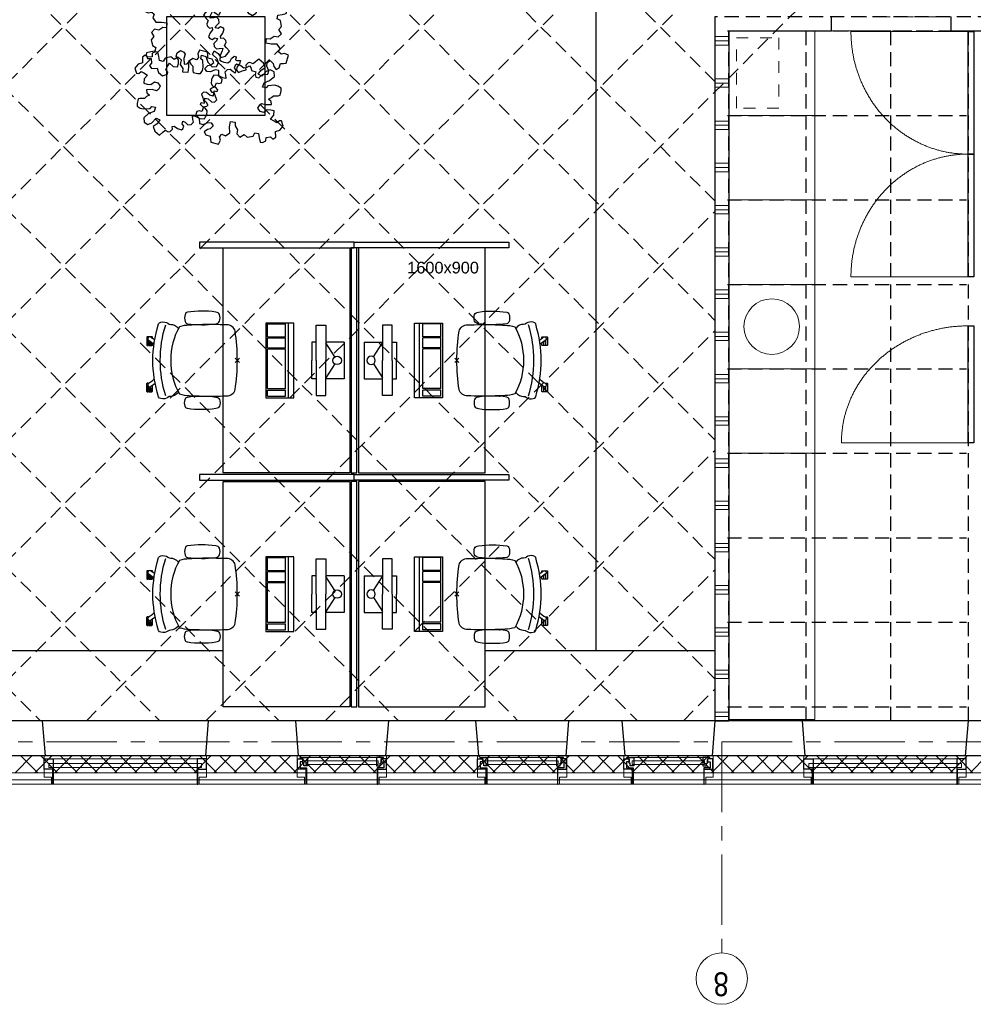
# Model space of a CAD drawing. Header units: millimetres. Extents: x 164327 to 368283, y 131426 to 274001.
# Tile 38 of 160: x 246337 to 253114, y 255018 to 262013. Entities that reach past the tile are written whole.
import ezdxf

# ---------------------------------------------------------------- set-up
doc = ezdxf.new("R2010")
doc.units = ezdxf.units.MM
doc.header["$LTSCALE"] = 400
doc.header["$PDMODE"] = 3
doc.header["$PDSIZE"] = 15
for name, pattern in [('CENTER', [2, 1.25, -0.25, 0.25, -0.25]), ('HIDDEN', [0.375, 0.25, -0.125]), ('STYLE_01', [0.416641, 0.208282, -0.208359]), ('STYLE_21', [0.138889, 0.069444, -0.069444])]:
    doc.linetypes.add(name, pattern=pattern)
for name, color, linetype in [('-gd', 2, 'Continuous'), ('inlay', 6, 'Continuous'), ('inr', 4, 'Continuous'), ('plafond', 255, 'HIDDEN'), ('plant', 114, 'Continuous'), ('plat', 5, 'Continuous'), ('sona-s008_ip0', 7, 'Continuous'), ('stramien', 1, 'CENTER'), ('symbol', 1, 'Continuous')]:
    doc.layers.add(name, color=color, linetype=linetype)
for name, color, linetype, lineweight in [('Binnenkozijnen', 140, 'Continuous', 15), ('Buitenkozijnen', 140, 'Continuous', 15), ('Interieur-losse inrichting', 8, 'Continuous', 5), ('Interieur-systeemwand glas', 140, 'STYLE_21', 15), ('mat-beton (ihwg)', 5, 'Continuous', 25), ('mat-isolatie', 140, 'Continuous', 15), ('mat-multiplex-hor', 140, 'Continuous', 15), ('mat-scheidingswand-horizontaal', 5, 'Continuous', 25), ('mat-scheidingswand-vertikaal', 5, 'Continuous', 25), ('None', 7, 'Continuous', 9)]:
    doc.layers.add(name, color=color, linetype=linetype, lineweight=lineweight)
doc.styles.add('Arial', font='arial.ttf', dxfattribs={"height": 211.666667})
doc.styles.add('Arial Narrow', font='ARIALN.TTF', dxfattribs={"height": 222.25})

# ---------------------------------------------------------------- blocks, each defined once
blk = doc.blocks.new('*X44')
at = {"layer": 'None', "lineweight": 13}
for p, q in [((37321.1, 18673.2), (37441.1, 18553.2)), ((37321.1, 18531.8), (37441.1, 18411.8)), ((37321.1, 18390.4), (37441.1, 18270.4)), ((37321.1, 18249), (37441.1, 18129)), ((37321.1, 18107.6), (37441.1, 17987.6)), ((37321.1, 17966.2), (37441.1, 17846.2)), ((37321.1, 17824.8), (37441.1, 17704.8)), ((37321.1, 17683.4), (37441.1, 17563.4)), ((37321.1, 17542), (37441.1, 17422)), ((37321.1, 17400.6), (37441.1, 17280.6)), ((37321.1, 17259.2), (37441.1, 17139.2)), ((37321.1, 17117.8), (37441.1, 16997.8)), ((37321.1, 16976.4), (37441.1, 16856.4)), ((37321.1, 16835), (37441.1, 16715)), ((37321.1, 16693.6), (37441.1, 16573.6)), ((37321.1, 16552.2), (37441.1, 16432.2)), ((37321.1, 16410.8), (37441.1, 16290.8)), ((37321.1, 16269.4), (37441.1, 16149.4)), ((37321.1, 16128), (37441.1, 16008)), ((37321.1, 15986.6), (37441.1, 15866.6)), ((37321.1, 15845.2), (37441.1, 15725.2)), ((37321.1, 15703.8), (37441.1, 15583.8)), ((37321.1, 15562.4), (37441.1, 15442.4)), ((37321.1, 15421), (37441.1, 15301)), ((37321.1, 15279.6), (37441.1, 15159.6)), ((37321.1, 15138.2), (37441.1, 15018.2)), ((37321.1, 14996.8), (37441.1, 14876.8)), ((37321.1, 14855.4), (37441.1, 14735.4)), ((37321.1, 14714), (37441.1, 14594)), ((37321.1, 14572.6), (37441.1, 14452.6)), ((37321.1, 14431.2), (37441.1, 14311.2)), ((37321.1, 14289.8), (37441.1, 14169.8)), ((37321.1, 14148.4), (37441.1, 14028.4)), ((37321.1, 14007), (37441.1, 13887)), ((37321.1, 13865.6), (37441.1, 13745.6)), ((37321.1, 13724.2), (37441.1, 13604.2)), ((37321.1, 13582.8), (37441.1, 13462.8)), ((37321.1, 13441.4), (37441.1, 13321.4)), ((37321.1, 13300), (37441.1, 13180)), ((37321.1, 13158.6), (37441.1, 13038.6)), ((37321.1, 13017.2), (37441.1, 12897.2)), ((37321.1, 12875.8), (37441.1, 12755.8)), ((37321.1, 12734.4), (37441.1, 12614.4)), ((37321.1, 12593), (37441.1, 12473)), ((37321.1, 12451.6), (37441.1, 12331.6)), ((37321.1, 12310.2), (37441.1, 12190.2)), ((37321.1, 12168.8), (37441.1, 12048.8)), ((37321.1, 12027.4), (37441.1, 11907.4)), ((37321.1, 11886), (37441.1, 11766))]:
    blk.add_line(p, q, dxfattribs=at)
at = {"layer": 'None', "lineweight": 5}
for p, q in [((37321.1, 18512.1), (37441.1, 18632.1)), ((37321.1, 18370.6), (37441.1, 18490.6)), ((37321.1, 18229.2), (37441.1, 18349.2)), ((37321.1, 18087.8), (37441.1, 18207.8)), ((37321.1, 17946.4), (37441.1, 18066.4)), ((37321.1, 17805), (37441.1, 17925)), ((37321.1, 17663.5), (37441.1, 17783.5)), ((37321.1, 17522.1), (37441.1, 17642.1)), ((37321.1, 17380.7), (37441.1, 17500.7)), ((37321.1, 17239.3), (37441.1, 17359.3)), ((37321.1, 17097.8), (37441.1, 17217.8)), ((37321.1, 16956.4), (37441.1, 17076.4)), ((37321.1, 16815), (37441.1, 16935)), ((37321.1, 16673.6), (37441.1, 16793.6)), ((37321.1, 16532.2), (37441.1, 16652.2)), ((37321.1, 16390.7), (37441.1, 16510.7)), ((37321.1, 16249.3), (37441.1, 16369.3)), ((37321.1, 16107.9), (37441.1, 16227.9)), ((37321.1, 15966.5), (37441.1, 16086.5)), ((37321.1, 15825.1), (37441.1, 15945.1)), ((37321.1, 15683.6), (37441.1, 15803.6)), ((37321.1, 15542.2), (37441.1, 15662.2)), ((37321.1, 15400.8), (37441.1, 15520.8)), ((37321.1, 15259.4), (37441.1, 15379.4)), ((37321.1, 15117.9), (37441.1, 15237.9)), ((37321.1, 14976.5), (37441.1, 15096.5)), ((37321.1, 14835.1), (37441.1, 14955.1)), ((37321.1, 14693.7), (37441.1, 14813.7)), ((37321.1, 14552.3), (37441.1, 14672.3)), ((37321.1, 14410.8), (37441.1, 14530.8)), ((37321.1, 14269.4), (37441.1, 14389.4)), ((37321.1, 14128), (37441.1, 14248)), ((37321.1, 13986.6), (37441.1, 14106.6)), ((37321.1, 13845.2), (37441.1, 13965.2)), ((37321.1, 13703.7), (37441.1, 13823.7)), ((37321.1, 13562.3), (37441.1, 13682.3)), ((37321.1, 13420.9), (37441.1, 13540.9)), ((37321.1, 13279.5), (37441.1, 13399.5)), ((37321.1, 13138), (37441.1, 13258)), ((37321.1, 12996.6), (37441.1, 13116.6)), ((37321.1, 12855.2), (37441.1, 12975.2)), ((37321.1, 12713.8), (37441.1, 12833.8)), ((37321.1, 12572.4), (37441.1, 12692.4)), ((37321.1, 12430.9), (37441.1, 12550.9)), ((37321.1, 12289.5), (37441.1, 12409.5)), ((37321.1, 12148.1), (37441.1, 12268.1)), ((37321.1, 12006.7), (37441.1, 12126.7)), ((37321.1, 11865.3), (37441.1, 11985.3))]:
    blk.add_line(p, q, dxfattribs=at)
blk = doc.blocks.new('*U66')
at = {"layer": 'Interieur-losse inrichting', "color": 8, "lineweight": 5}
blk.add_lwpolyline([(10, -50), (4900, -50), (4900, -660), (10, -660)], close=True, dxfattribs=at)
blk = doc.blocks.new('*U75')
at = {"layer": 'None', "color": 92, "linetype": 'Continuous', "lineweight": 25}
for points in [[(3153, -1750), (4025, -1750), (4025, -1790), (3153, -1790)], [(4025, -1750), (4897, -1750), (4897, -1790), (4025, -1790)]]:
    blk.add_lwpolyline(points, close=True, dxfattribs=at)
blk = doc.blocks.new('*U76')
at = {"layer": 'None', "color": 140, "linetype": 'Continuous', "lineweight": 15}
for p, q in [((3153, -917.8), (3153, -1750)), ((4897, -917.8), (4897, -1750))]:
    blk.add_line(p, q, dxfattribs=at)
for points, knots in [([(4025, -1750), (4025, -1527), (3908.2, -1333.9), (3791.3, -1140.8), (3589, -1029.3), (3386.7, -917.8), (3153, -917.8)], [0, 0, 0, 0.32689, 0.32689, 0.660261, 0.660261, 1, 1, 1]), ([(4897, -917.8), (4663.3, -917.8), (4461, -1029.3), (4258.7, -1140.8), (4141.8, -1333.9), (4025, -1527), (4025, -1750)], [0, 0, 0, 0.339739, 0.339739, 0.67311, 0.67311, 1, 1, 1])]:
    blk.add_open_spline(points, degree=2, knots=knots, dxfattribs=at)
at = {"layer": 'None', "color": 7}
blk.add_blockref('*U75', (0, 0), dxfattribs=at)
blk = doc.blocks.new('*U81')
at = {"layer": 'None', "color": 140, "linetype": 'Continuous', "lineweight": 15}
blk.add_line((1975, -850), (1975, -1750), dxfattribs=at)
at = {"layer": 'None', "color": 92, "linetype": 'Continuous', "lineweight": 25}
blk.add_lwpolyline([(1975, -1750), (2805, -1750), (2805, -1790), (1975, -1790)], close=True, dxfattribs=at)
at = {"layer": 'None', "color": 140, "linetype": 'Continuous', "lineweight": 15}
blk.add_open_spline([(2805, -1750), (2805, -1508.8), (2693.8, -1300), (2582.6, -1091.2), (2390, -970.6), (2197.4, -850), (1975, -850)], degree=2, knots=[0, 0, 0, 0.344418, 0.344418, 0.677866, 0.677866, 1, 1, 1], dxfattribs=at)
blk = doc.blocks.new('*U95')
at = {"layer": 'Interieur-losse inrichting', "color": 8, "lineweight": 5}
blk.add_lwpolyline([(4300, -50), (4900, -50), (4900, -660), (4300, -660)], close=True, dxfattribs=at)
blk = doc.blocks.new('*U96')
at = {"layer": 'Interieur-losse inrichting', "color": 8, "lineweight": 5}
blk.add_lwpolyline([(3700, -50), (4300, -50), (4300, -660), (3700, -660)], close=True, dxfattribs=at)
blk = doc.blocks.new('*U97')
at = {"layer": 'Interieur-losse inrichting', "color": 8, "lineweight": 5}
blk.add_lwpolyline([(3100, -50), (3700, -50), (3700, -660), (3100, -660)], close=True, dxfattribs=at)
blk = doc.blocks.new('*U98')
at = {"layer": 'Interieur-losse inrichting', "color": 8, "lineweight": 5}
blk.add_lwpolyline([(2500, -50), (3100, -50), (3100, -660), (2500, -660)], close=True, dxfattribs=at)
blk = doc.blocks.new('*U99')
at = {"layer": 'Interieur-losse inrichting', "color": 8, "lineweight": 5}
blk.add_lwpolyline([(1900, -50), (2500, -50), (2500, -660), (1900, -660)], close=True, dxfattribs=at)
blk = doc.blocks.new('*X101')
at = {"layer": 'None', "lineweight": 9}
for p, q in [((30, -50), (30, 50)), ((60, -50), (60, 50)), ((300, -50), (300, 50)), ((330, -50), (330, 50)), ((360, -50), (360, 50)), ((600, -50), (600, 50)), ((630, -50), (630, 50)), ((660, -50), (660, 50)), ((900, -50), (900, 50)), ((930, -50), (930, 50)), ((960, -50), (960, 50)), ((1200, -50), (1200, 50)), ((1230, -50), (1230, 50)), ((1260, -50), (1260, 50)), ((1500, -50), (1500, 50)), ((1530, -50), (1530, 50)), ((1560, -50), (1560, 50)), ((1800, -50), (1800, 50)), ((1830, -50), (1830, 50)), ((1860, -50), (1860, 50)), ((2100, -50), (2100, 50)), ((2130, -50), (2130, 50)), ((2160, -50), (2160, 50)), ((2400, -50), (2400, 50)), ((2430, -50), (2430, 50)), ((2460, -50), (2460, 50)), ((2700, -50), (2700, 50)), ((2730, -50), (2730, 50)), ((2760, -50), (2760, 50)), ((3000, -50), (3000, 50)), ((3030, -50), (3030, 50)), ((3060, -50), (3060, 50)), ((3300, -50), (3300, 50)), ((3330, -50), (3330, 50)), ((3360, -50), (3360, 50)), ((3600, -50), (3600, 50)), ((3630, -50), (3630, 50)), ((3660, -50), (3660, 50)), ((3900, -50), (3900, 50)), ((3930, -50), (3930, 50)), ((3960, -50), (3960, 50)), ((4200, -50), (4200, 50)), ((4230, -50), (4230, 50)), ((4260, -50), (4260, 50)), ((4500, -50), (4500, 50)), ((4530, -50), (4530, 50)), ((4560, -50), (4560, 50)), ((4800, -50), (4800, 50)), ((4830, -50), (4830, 50)), ((4860, -50), (4860, 50))]:
    blk.add_line(p, q, dxfattribs=at)
blk = doc.blocks.new('0600 pui gemeentehuis')
at = {"layer": 'Buitenkozijnen', "color": 92, "linetype": 'Continuous', "lineweight": 25}
for p, q in [((50.3, 0), (70.3, -250)), ((710.3, 0), (690.3, -250))]:
    blk.add_line(p, q, dxfattribs=at)
at = {"layer": 'Buitenkozijnen', "color": 43, "linetype": 'Continuous', "lineweight": 9}
blk.add_lwpolyline([(697.8, -400), (645.3, -400), (645.3, -450), (115.3, -450), (115.3, -400), (62.8, -400), (62.8, -250), (70.3, -250), (50.3, 0), (710.3, 0), (690.3, -250), (697.8, -250)], close=True, dxfattribs=at)
at = {"layer": 'None', "color": 8, "linetype": 'Continuous', "lineweight": 5}
blk.add_line((134.5, -260), (626, -260), dxfattribs=at)
at = {"layer": 'None', "color": 92, "linetype": 'Continuous', "lineweight": 25}
for points in [[(63.5, -270), (102.5, -270), (102.5, -291.7), (83.5, -291.7), (83.5, -335), (129.3, -335), (129.3, -450), (125.3, -450), (125.3, -344), (63.5, -344), (63.5, -325), (63.5, -325)], [(697, -270), (658, -270), (658, -291.7), (677, -291.7), (677, -335), (631.3, -335), (631.3, -450), (635.3, -450), (635.3, -344), (697, -344), (697, -325), (697, -325)]]:
    blk.add_lwpolyline(points, close=True, dxfattribs=at)
for points in [[(84.5, -270), (84.5, -260), (134.5, -260), (134.5, -320), (109.4, -320), (109.4, -301.9), (102.5, -301.9), (102.5, -274.7)], [(676, -270), (676, -260), (626, -260), (626, -320), (651.2, -320), (651.2, -301.9), (658, -301.9), (658, -274.7)]]:
    blk.add_lwpolyline(points, dxfattribs=at)
at = {"layer": 'None', "color": 140, "linetype": 'Continuous', "lineweight": 15}
blk.add_lwpolyline([(122.8, -284.2), (637.8, -284.2), (637.8, -310.6), (122.8, -310.6)], close=True, dxfattribs=at)
blk = doc.blocks.new('1200 pui gemeentehuis')
at = {"layer": 'Buitenkozijnen', "color": 92, "linetype": 'Continuous', "lineweight": 25}
for p, q in [((50, 0), (70, -250)), ((1230, 0), (1210, -250))]:
    blk.add_line(p, q, dxfattribs=at)
at = {"layer": 'Buitenkozijnen', "color": 43, "linetype": 'Continuous', "lineweight": 9}
blk.add_lwpolyline([(1165, -400), (1165, -450), (115, -450), (115, -400), (63, -400), (63, -250), (70, -250), (50, 0), (1230, 0), (1210, -250), (1217, -250), (1217, -400)], close=True, dxfattribs=at)
at = {"layer": 'None', "color": 8, "linetype": 'Continuous', "lineweight": 5}
blk.add_line((129, -270), (1150.5, -270), dxfattribs=at)
at = {"layer": 'None', "color": 92, "linetype": 'Continuous', "lineweight": 25}
for points in [[(63, -270), (129, -270), (129, -450), (125, -450), (125, -344), (63, -344), (63, -325)], [(1217, -270), (1151, -270), (1151, -450), (1155, -450), (1155, -344), (1217, -344), (1217, -325)]]:
    blk.add_lwpolyline(points, close=True, dxfattribs=at)
at = {"layer": 'None', "color": 140, "linetype": 'Continuous', "lineweight": 15}
blk.add_lwpolyline([(97.5, -304.8), (1183, -304.8), (1183, -331.2), (97.5, -331.2)], close=True, dxfattribs=at)
blk = doc.blocks.new('SONA-S008_B2')
at = {"layer": '-gd'}
blk.add_open_spline([(-253, -509.5), (-87.8, -560.2), (87.8, -560.2), (253, -509.5)], degree=3, dxfattribs=at)
for points in [[(-206.6, -15.8), (-79.4, 5.3), (79.6, 5.3), (206.6, -15.8)], [(-253, -73.9), (-253.4, -51.6), (-233.1, -20.2), (-206.6, -15.8)], [(206.6, -15.8), (233.1, -20.2), (253.4, -51.6), (253, -73.9)], [(-325.3, -126.1), (-337, -131.7), (-340.4, -140.8), (-342.5, -153.6)], [(-277.9, -126.1), (-287.8, -121.3), (-315.3, -121.3), (-325.3, -126.1)], [(-260.7, -153.6), (-262.7, -140.8), (-266.2, -131.7), (-277.9, -126.1)], [(-253, -272.1), (-257.1, -206.8), (-252.1, -139.2), (-253, -73.9)], [(253, -73.9), (252.1, -139.2), (257.1, -206.8), (253, -272.1)], [(260.6, -153.6), (262.7, -140.8), (266.2, -131.7), (277.9, -126.1)], [(277.9, -126.1), (287.8, -121.3), (315.3, -121.3), (325.3, -126.1)], [(325.3, -126.1), (337, -131.7), (340.4, -140.8), (342.5, -153.6)], [(-342.5, -153.6), (-353.5, -221.1), (-351.5, -287.6), (-342.5, -355.4)], [(-260.7, -355.4), (-251.6, -287.6), (-249.7, -221.1), (-260.7, -153.6)], [(260.6, -355.4), (251.6, -287.6), (249.7, -221.1), (260.6, -153.6)], [(342.5, -153.6), (353.4, -221.1), (351.5, -287.6), (342.5, -355.4)], [(-238.9, -411.5), (-253, -365.7), (-250.2, -318.7), (-253, -272.1)], [(253, -272.1), (250.2, -318.7), (253, -365.7), (238.9, -411.5)], [(-250.7, -332.5), (-253.1, -331.7), (-255.4, -330.9), (-257.6, -330.2)], [(-255.2, -303.9), (-254.1, -304.3), (-252.9, -304.7), (-251.7, -305.1)], [(256.9, -323.2), (255, -323.8), (253.1, -324.4), (251, -325.1)], [(251.9, -297.7), (252.9, -297.4), (253.8, -297.1), (254.7, -296.8)], [(-342.5, -355.4), (-341.5, -363), (-333.6, -369.9), (-326.1, -371.8)], [(-326.1, -371.8), (-310.3, -375.7), (-292.8, -375.7), (-277, -371.8)], [(-277, -371.8), (-269.5, -369.9), (-261.7, -363), (-260.7, -355.4)], [(-227.3, -418.1), (-247.1, -436.6), (-255.7, -455.2), (-255.5, -473.7)], [(238.9, -411.5), (95.4, -494.5), (-95.5, -494.5), (-238.9, -411.5)], [(255.5, -473.7), (255.7, -455.2), (247.1, -436.6), (227.3, -418.1)], [(277, -371.8), (269.5, -369.9), (261.7, -363), (260.6, -355.4)], [(326.1, -371.8), (310.3, -375.7), (292.8, -375.7), (277, -371.8)], [(342.5, -355.4), (341.5, -363), (333.6, -369.9), (326.1, -371.8)], [(-255.5, -473.7), (-255.4, -489), (-270.3, -500.1), (-272.1, -515.2)], [(272.1, -515.2), (270.3, -500.1), (255.4, -489), (255.5, -473.7)], [(-272.1, -515.2), (-274.4, -533.8), (-273.7, -555.7), (-258.6, -560.1)], [(258.6, -560.1), (273.7, -555.6), (274.4, -533.8), (272.1, -515.2)], [(-258.6, -560.1), (-77.4, -613.6), (78.8, -613.6), (258.6, -560.1)], [(-222.4, -606.9), (-222.4, -604.9), (-220.7, -603.3), (-218.7, -603.3)], [(-222.4, -615.1), (-222.4, -615.1), (-222.4, -606.9), (-222.4, -606.9)], [(-218.8, -615.1), (-218.8, -615.1), (-222.4, -615.1), (-222.4, -615.1)], [(-222.4, -629.9), (-222.4, -629.9), (-222.4, -618.1), (-222.4, -618.1)], [(-222.4, -618.1), (-222.4, -618.1), (-198.5, -618.1), (-198.5, -618.1)], [(-198.5, -615.1), (-198.5, -615.1), (-218.8, -615.1), (-218.8, -615.1)], [(-218.7, -603.3), (-218.7, -603.3), (-192, -603.3), (-176.8, -603.3)], [(-198.5, -618.1), (-198.5, -618.1), (-198.5, -615.1), (-198.5, -615.1)], [(-198.5, -615.1), (-198.5, -615.1), (-186.7, -615.2), (-186.7, -615.2)], [(-198.5, -618.1), (-198.5, -618.1), (-189.1, -618.2), (-187.1, -618.2)], [(-182.7, -633.4), (-188.4, -629.2), (-189.7, -621.1), (-185.5, -615.4)], [(-185.4, -615.2), (-186.2, -615.2), (-186.7, -615.2), (-186.7, -615.2)], [(-186.7, -615.2), (-186.7, -615.2), (-186.7, -616.4), (-186.7, -617.3)], [(-185.5, -615.4), (-185.5, -615.4), (-176.5, -602.9), (-162.6, -583.8)], [(-134.5, -588.9), (-152.4, -613.6), (-164.7, -630.5), (-164.7, -630.5)], [(-162.8, -628), (-162.8, -629.2), (-162.8, -630.1), (-162.8, -630.1)], [(106.4, -606.6), (106.4, -604.6), (108, -603), (110, -603)], [(106.4, -614.8), (106.4, -614.8), (106.4, -606.6), (106.4, -606.6)], [(110.1, -614.8), (110.1, -614.8), (106.4, -614.8), (106.4, -614.8)], [(106.4, -629.7), (106.4, -629.7), (106.4, -617.8), (106.4, -617.8)], [(106.4, -617.8), (106.4, -617.8), (130.3, -617.8), (130.3, -617.8)], [(110, -603), (110, -603), (115.6, -603), (123.1, -603)], [(130.3, -614.8), (130.3, -614.8), (110.1, -614.8), (110.1, -614.8)], [(143.1, -630.4), (143.1, -630.4), (131.8, -614.9), (115.2, -592)], [(130.3, -617.8), (130.3, -617.8), (130.3, -614.8), (130.3, -614.8)], [(130.3, -614.8), (130.3, -614.8), (130.9, -614.8), (131.7, -614.8)], [(130.3, -617.8), (130.3, -617.8), (131.9, -617.8), (133.9, -617.8)], [(143.7, -587.5), (156, -604.4), (163.9, -615.2), (163.9, -615.2)], [(154.9, -602.9), (159.4, -602.9), (162.3, -602.9), (162.3, -602.9)], [(163.9, -615.2), (168.1, -621), (166.8, -629.1), (161.1, -633.2)], [(162.3, -602.9), (164.4, -602.9), (166, -604.6), (166, -606.6)], [(166, -614.8), (166, -614.8), (164.6, -614.8), (163.5, -614.8)], [(165.3, -617.8), (165.8, -617.8), (166, -617.8), (166, -617.8)], [(166, -606.6), (166, -606.6), (166, -614.8), (166, -614.8)], [(166, -617.8), (166, -617.8), (166, -618.6), (166, -619.9)], [(166, -625.7), (166, -627.8), (166, -629.6), (166, -629.6)], [(-222.5, -641.1), (-222.5, -641.1), (-222.4, -632.9), (-222.4, -632.9)], [(-218.8, -644.8), (-220.8, -644.8), (-222.5, -643.1), (-222.5, -641.1)], [(-198.6, -630), (-198.6, -630), (-222.4, -629.9), (-222.4, -629.9)], [(-222.4, -632.9), (-222.4, -632.9), (-218.8, -632.9), (-218.8, -632.9)], [(-218.8, -632.9), (-218.8, -632.9), (-198.6, -633), (-198.6, -633)], [(-166.5, -644.9), (-166.5, -644.9), (-218.8, -644.8), (-218.8, -644.8)], [(-198.6, -633), (-198.6, -633), (-198.6, -630), (-198.6, -630)], [(-198.6, -630), (-198.6, -630), (-186.7, -630), (-186.7, -630)], [(-198.6, -633), (-198.6, -633), (-186.7, -633), (-186.7, -633)], [(-185.9, -630), (-186.4, -630), (-186.7, -630), (-186.7, -630)], [(-186.7, -630), (-186.7, -630), (-186.7, -633), (-186.7, -633)], [(-186.7, -633), (-186.7, -633), (-185.3, -633), (-183.1, -633)], [(-164.7, -630.5), (-168.8, -636.2), (-176.9, -637.5), (-182.7, -633.4)], [(-182.7, -633.4), (-182.7, -633.4), (-182.7, -633.4), (-182.7, -633.4)], [(-167.1, -633), (-166.7, -633), (-166.5, -633), (-166.5, -633)], [(-166.5, -633), (-166.5, -633), (-162.9, -633.1), (-162.9, -633.1)], [(-162.9, -641.3), (-162.9, -643.3), (-164.5, -644.9), (-166.5, -644.9)], [(-162.8, -630.1), (-162.8, -630.1), (-163.4, -630.1), (-164.4, -630)], [(-162.9, -633.1), (-162.9, -633.1), (-162.9, -641.3), (-162.9, -641.3)], [(130.3, -629.6), (130.3, -629.6), (106.4, -629.7), (106.4, -629.7)], [(106.4, -640.9), (106.4, -640.9), (106.4, -632.7), (106.4, -632.7)], [(106.4, -632.7), (106.4, -632.7), (110.1, -632.7), (110.1, -632.7)], [(110.1, -644.5), (108.1, -644.5), (106.5, -642.9), (106.4, -640.9)], [(110.1, -632.7), (110.1, -632.7), (130.3, -632.6), (130.3, -632.6)], [(162.4, -644.4), (162.4, -644.4), (110.1, -644.5), (110.1, -644.5)], [(130.3, -632.6), (130.3, -632.6), (130.3, -629.6), (130.3, -629.6)], [(130.3, -629.6), (130.3, -629.6), (142.1, -629.6), (142.1, -629.6)], [(130.3, -632.6), (130.3, -632.6), (142.2, -632.6), (142.2, -632.6)], [(142.5, -629.6), (142.3, -629.6), (142.1, -629.6), (142.1, -629.6)], [(142.1, -629.6), (142.1, -629.6), (142.2, -632.6), (142.2, -632.6)], [(142.2, -632.6), (142.2, -632.6), (143.3, -632.6), (145.1, -632.6)], [(161.1, -633.2), (155.3, -637.4), (147.2, -636.1), (143.1, -630.4)], [(161.1, -633.2), (161.1, -633.2), (161.1, -633.2), (161.1, -633.2)], [(161.8, -632.6), (162.2, -632.6), (162.4, -632.6), (162.4, -632.6)], [(162.4, -632.6), (162.4, -632.6), (166, -632.6), (166, -632.6)], [(166, -640.8), (166, -642.8), (164.4, -644.4), (162.4, -644.4)], [(166, -629.6), (166, -629.6), (165.4, -629.6), (164.4, -629.6)], [(166, -632.6), (166, -632.6), (166, -640.8), (166, -640.8)]]:
    blk.add_open_spline(points, degree=3)
at = {"layer": 'sona-s008_ip0'}
blk.add_point((0, 0), dxfattribs=at)
blk = doc.blocks.new('SYMB-CMP4_B2')
for p, q in [((-130, 558.1), (130, 558.1)), ((-130, 558.1), (-130, 428.1)), ((-25.3, 491.9), (-125, 428.1)), ((25.3, 491.9), (125, 428.1)), ((130, 558.1), (130, 428.1)), ((-250, 358.1), (-250, 428.1)), ((-250, 428.1), (0, 428.1)), ((250, 428.1), (0, 428.1)), ((250, 358.1), (250, 428.1)), ((0, 358.1), (-250, 358.1)), ((-130, 358.1), (-130, 328.1)), ((0, 358.1), (250, 358.1)), ((130, 358.1), (130, 328.1)), ((-130, 328.1), (0, 328.1)), ((130, 328.1), (0, 328.1)), ((265, 200), (-265, 200)), ((-265, 200), (-265, 0)), ((265, 162.9), (-265, 162.9)), ((-166.8, 141.5), (-259.7, 141.5)), ((-259.7, 12.9), (-259.7, 141.5)), ((-166.8, 12.9), (-166.8, 141.5)), ((-88, 141.5), (-159.1, 141.5)), ((-159.1, 12.9), (-159.1, 141.5)), ((-88, 12.9), (-88, 141.5)), ((200.4, 141.5), (-81.5, 141.5)), ((-81.5, 12.9), (-81.5, 141.5)), ((200.4, 12.9), (200.4, 141.5)), ((254.7, 141.5), (212.3, 141.5)), ((212.3, 12.9), (212.3, 141.5)), ((254.7, 12.9), (254.7, 141.5)), ((265, 0), (265, 200)), ((-265, 0), (265, 0)), ((-166.8, 12.9), (-259.7, 12.9)), ((-88, 12.9), (-159.1, 12.9)), ((200.4, 12.9), (-81.5, 12.9)), ((254.7, 12.9), (212.3, 12.9))]:
    blk.add_line(p, q)
blk.add_circle((0, 508.1), 30)
blk = doc.blocks.new('SYMB-BM02_B2')
at = {"layer": 'plant'}
blk.add_lwpolyline([(97.9, 356.4), (65.8, 370.6), (46.1, 367.1), (22.9, 343.9), (26.5, 317.2), (5.1, 313.6), (-27.1, 336.8), (-68.1, 352.8), (-84.2, 340.4), (-93.1, 315.4), (-77.1, 290.5), (-84.2, 262), (-105.6, 274.4), (-134.2, 301.2), (-166.3, 297.6), (-189.5, 272.7), (-184.2, 245.9), (-180.6, 208.5), (-209.2, 213.9), (-255.6, 237), (-302, 240.6), (-314.5, 221), (-325.2, 197.9), (-328.8, 156.9), (-314.5, 133.7), (-285.9, 119.5), (-262.7, 94.6), (-269.9, 73.2), (-298.4, 80.3), (-305.6, 67.8), (-307.4, 28.6), (-341.3, 37.6), (-375.2, 66.1), (-405.5, 69.6), (-427, 48.2), (-412.7, 12.6), (-402, -28.3), (-380.6, -26.6), (-360.9, -62.2), (-377, -76.4), (-407.3, -83.6), (-423.4, -126.3), (-448.4, -119.2), (-475.2, -126.3), (-482.3, -158.4), (-448.4, -194), (-446.6, -249.2), (-410.9, -258.1), (-362.7, -236.7), (-327, -242.1), (-307.4, -272.4), (-337.7, -302.6), (-366.3, -308), (-398.4, -332.9), (-380.6, -365), (-337.7, -377.5), (-335.9, -406), (-332.4, -436.2), (-252, -457.6), (-234.2, -418.4), (-243.1, -382.8), (-219.9, -357.9), (-184.2, -372.1), (-139.5, -343.6), (-141.3, -283.1), (-132.4, -229.6), (-84.2, -233.2), (-86, -270.6), (-59.2, -311.6), (-68.1, -354.3), (-36, -386.4), (6.8, -361.4), (39, -388.1), (97.9, -377.5), (115.7, -343.6), (153.2, -350.7), (160.4, -393.5), (171.1, -436.2), (192.5, -439.8), (228.2, -425.5), (230, -389.9), (274.6, -384.6), (299.6, -407.7), (328.2, -386.4), (326.4, -329.4), (369.2, -315.1), (403.2, -275.9), (387.1, -222.5), (365.7, -220.7), (338.9, -240.3), (312.1, -226.1), (274.6, -204.7), (308.6, -165.5), (312.1, -121), (278.2, -112.1), (240.7, -110.3), (205, -137), (171.1, -126.3), (146.1, -92.5), (165.7, -58.6), (183.6, -44.4), (228.2, -56.8), (285.3, -55.1), (281.8, -24.8), (255, -1.6), (285.3, 14.4), (305, 34), (353.2, 32.2), (371, 37.6), (381.7, 83.9), (381.7, 110.6), (349.6, 130.2), (317.5, 139.1), (247.9, 135.5), (231.8, 114.1), (194.3, 121.3), (208.6, 165.8), (265.7, 187.2), (313.9, 229.9), (310.3, 274.4), (271.1, 295.8), (231.8, 279.8), (187.2, 233.5), (149.7, 251.3), (176.4, 290.5), (219.3, 319), (203.2, 365.3), (155, 404.5), (121.1, 376), (97.9, 356.4)], dxfattribs=at)
blk = doc.blocks.new('plat E1')
at = {"layer": 'inlay'}
for p, q in [((26103.6, 7091.7), (26103.6, 2331.7)), ((21700, 2331.7), (23457, 2331.7)), ((25317, 2331.7), (26950, 2331.7))]:
    blk.add_line(p, q, dxfattribs=at)
at = {"layer": 'inr'}
for points in [[(23754, 6132.6), (23754, 6832.6), (23054, 6832.6), (23054, 6132.6)], [(23287, 5191.7), (24387, 5191.7), (24387, 5231.7), (23287, 5231.7)], [(24357, 5191.7), (24357, 3591.7), (23457, 3591.7), (23457, 5191.7)], [(24407, 3591.7), (24407, 5191.7), (24367, 5191.7), (24367, 3591.7)], [(25487, 5191.7), (24387, 5191.7), (24387, 5231.7), (25487, 5231.7)], [(24417, 5191.7), (24417, 3591.7), (25317, 3591.7), (25317, 5191.7)], [(23287, 3541.7), (24387, 3541.7), (24387, 3581.7), (23287, 3581.7)], [(25487, 3541.7), (24387, 3541.7), (24387, 3581.7), (25487, 3581.7)], [(24357, 3531.7), (24357, 1931.7), (23457, 1931.7), (23457, 3531.7)], [(24407, 1931.7), (24407, 3531.7), (24367, 3531.7), (24367, 1931.7)], [(24417, 3531.7), (24417, 1931.7), (25317, 1931.7), (25317, 3531.7)]]:
    blk.add_lwpolyline(points, close=True, dxfattribs=at)
at = {"layer": 'Interieur-losse inrichting', "color": 8, "linetype": 'Continuous', "lineweight": 5}
blk.add_circle((27355, 4631.7), 197.5, dxfattribs=at)
at = {"layer": 'Interieur-systeemwand glas', "lineweight": 15}
blk.add_line((26950, 6831.7), (26950, 6731.7), dxfattribs=at)
at = {"layer": 'mat-beton (ihwg)', "lineweight": 25}
for p, q in [((30370, 1831.7), (8550, 1831.7)), ((34575, 1581.7), (-250, 1581.7))]:
    blk.add_line(p, q, dxfattribs=at)
at = {"layer": 'mat-isolatie', "lineweight": 15}
for p, q in [((32555.4, 1581.7), (-250, 1581.7)), ((32455.4, 1461.7), (-370, 1461.7))]:
    blk.add_line(p, q, dxfattribs=at)
at = {"layer": 'mat-multiplex-hor', "lineweight": 15}
for p, q in [((32353, 1411.7), (-420, 1411.7)), ((32353, 1381.7), (-450, 1381.7))]:
    blk.add_line(p, q, dxfattribs=at)
at = {"layer": 'mat-scheidingswand-horizontaal', "color": 92, "linetype": 'Continuous', "lineweight": 25}
for p, q in [((26950, 6831.7), (26950, 1831.7)), ((27050, 6731.7), (27050, 1831.7)), ((26950, 1831.7), (27050, 1831.7))]:
    blk.add_line(p, q, dxfattribs=at)
at = {"layer": 'mat-scheidingswand-vertikaal', "color": 92, "linetype": 'Continuous', "lineweight": 25}
for p, q in [((27780, 6731.7), (27780, 6831.7)), ((27050, 6731.7), (27780, 6731.7))]:
    blk.add_line(p, q, dxfattribs=at)
at = {"layer": 'mat-scheidingswand-vertikaal', "lineweight": 25}
for q in [(28630, 6831.7), (29200, 6731.7)]:
    blk.add_line((28630, 6731.7), q, dxfattribs=at)
at = {"layer": 'None', "color": 8, "linetype": 'STYLE_01', "lineweight": 5}
for points in [[(27780, 6731.7), (27780, 6831.7), (28630, 6831.7), (28630, 6731.7)], [(27105, 6183.8), (27105, 6683.8), (27405, 6683.8), (27405, 6183.8)]]:
    blk.add_lwpolyline(points, close=True, dxfattribs=at)
at = {"layer": 'None', "color": 43, "linetype": 'Continuous', "lineweight": 9}
blk.add_circle((27000, 0), 182.6, dxfattribs=at)
at = {"layer": 'stramien', "lineweight": 0}
for p, q in [((-1799.8, 1681.7), (39400.2, 1681.7)), ((27000, 1681.7), (27000, 182.6))]:
    blk.add_line(p, q, dxfattribs=at)
at = {"layer": 'Binnenkozijnen', "color": 7, "rotation": 90}
blk.add_blockref('*U81', (27000, 1831.7), dxfattribs=at)
at = {"layer": 'Binnenkozijnen', "color": 7}
for name, p in [('1200 pui gemeentehuis', (22120, 1831.7)), ('0600 pui gemeentehuis', (23920, 1831.7)), ('0600 pui gemeentehuis', (25200, 1831.7)), ('0600 pui gemeentehuis', (26240, 1831.7)), ('1200 pui gemeentehuis', (27520, 1831.7))]:
    blk.add_blockref(name, p, dxfattribs=at)
at = {"layer": 'inr', "xscale": -1, "rotation": 270}
for p in [(23557, 4391.7), (23557, 2731.7)]:
    blk.add_blockref('SONA-S008_B2', p, dxfattribs=at)
at = {"layer": 'inr', "rotation": 90}
for p in [(25117, 4391.7), (25117, 2731.7)]:
    blk.add_blockref('SONA-S008_B2', p, dxfattribs=at)
at = {"layer": 'Interieur-losse inrichting', "color": 8, "rotation": 90}
for name in ['*U66', '*U95', '*U96', '*U97', '*U98', '*U99']:
    blk.add_blockref(name, (27000, 1831.7), dxfattribs=at)
at = {"layer": 'mat-isolatie', "rotation": 90}
blk.add_blockref('*X44', (40650, -35859.4), dxfattribs=at)
at = {"layer": 'mat-scheidingswand-horizontaal', "color": 92, "rotation": 90}
blk.add_blockref('*X101', (27000, 1831.7), dxfattribs=at)
at = {"layer": 'None', "color": 7, "rotation": 90}
blk.add_blockref('*U76', (27000, 1831.7), dxfattribs=at)
at = {"layer": 'symbol', "xscale": 0.7, "yscale": 0.7, "zscale": 0.7}
for p, rotation in [((23217, 6695.9), 270), ((23599.7, 6736.6), 90), ((23111.6, 6275.3), 180)]:
    blk.add_blockref('SYMB-BM02_B2', p, dxfattribs=dict(at, rotation=rotation))
blk.add_blockref('SYMB-BM02_B2', (23600.5, 6248.2), dxfattribs=at)
at = {"layer": 'symbol', "rotation": 270}
for p in [(23758.5, 4391.7), (23758.5, 2731.7)]:
    blk.add_blockref('SYMB-CMP4_B2', p, dxfattribs=at)
at = {"layer": 'symbol', "xscale": -1, "rotation": 90}
for p in [(25015.5, 4391.7), (25015.5, 2731.7)]:
    blk.add_blockref('SYMB-CMP4_B2', p, dxfattribs=at)
at = {"layer": 'None', "color": 43, "insert": (27048.7, -124.9), "char_height": 169.3, "attachment_point": 1, "rotation": 180, "style": 'Arial Narrow'}
blk.add_mtext('8', dxfattribs=at)
at = {"layer": 'plat', "insert": (24764.4, 5092.2), "char_height": 82.97, "attachment_point": 1, "style": 'Arial'}
blk.add_mtext('1600x900', dxfattribs=at)
blk = doc.blocks.new('pl40')
at = {"layer": 'plafond'}
for p, q in [((21700, -12836.7), (34536.7, 0)), ((21700, -13685.3), (35385.3, 0)), ((22483.8, -13750), (35970, -263.8)), ((20750, -4705.9), (26950, -10905.9)), ((20750, -5554.4), (26950, -11754.4)), ((19898.5, -6400), (26950, -13451.5)), ((20747.1, -6400), (26950, -12602.9)), ((19775, -7125), (26400, -13750)), ((21392.7, -9750), (24017.6, -7125)), ((21700, -10291.2), (24866.2, -7125)), ((21700, -11139.7), (25714.7, -7125)), ((21700, -11988.2), (26563.2, -7125)), ((24017.6, -7125), (26950, -10057.4)), ((24866.2, -7125), (26950, -9208.8)), ((27040, -8850), (28740, -8850)), ((27600, -13750), (27600, -8850)), ((28200, -13750), (28200, -8850)), ((27040, -9450), (28740, -9450)), ((21700, -9898.5), (25551.4, -13750)), ((27040, -10050), (28740, -10050)), ((23332.4, -13750), (26950, -10132.3)), ((27040, -10650), (28740, -10650)), ((21700, -10747), (24702.9, -13750)), ((24180.9, -13750), (26950, -10980.9)), ((27040, -11250), (28740, -11250)), ((21700, -11595.6), (23854.4, -13750)), ((25029.4, -13750), (26950, -11829.4)), ((27040, -11850), (28740, -11850)), ((21700, -12444.1), (23005.9, -13750)), ((27040, -12450), (28740, -12450)), ((25878, -13750), (26950, -12677.9)), ((27040, -13050), (28740, -13050)), ((21700, -13292.6), (22157.3, -13750)), ((26726.5, -13750), (26950, -13526.4)), ((27040, -13650), (28740, -13650))]:
    blk.add_line(p, q, dxfattribs=at)
blk.add_lwpolyline([(0, 0), (8950, 0), (8950, -4519.8), (12650, -4519.8), (12650, 0), (35970, 0), (35970, -8750), (26950, -8750), (26950, -13750), (21700, -13750), (21700, -9750), (17850, -9750), (17850, -13750), (8550, -13750.6), (8549.7, -8749.8), (3550, -8750), (3550, -12295), (5350, -12295), (5350, -13750), (0, -13750), (0, 0)], dxfattribs=at)
blk.add_lwpolyline([(27050, -8850), (28750, -8850), (28750, -13750), (27050, -13750)], close=True, dxfattribs=at)

msp = doc.modelspace()

# ---------------------------------------------------------------- block references
at = {"layer": 'plafond'}
msp.add_blockref('plat E1', (224326.97992, 255201.08207), dxfattribs=at)
at = {"layer": 'plat'}
msp.add_blockref('pl40', (224326.97992, 270782.75849), dxfattribs=at)

doc.saveas('drawing.dxf')
